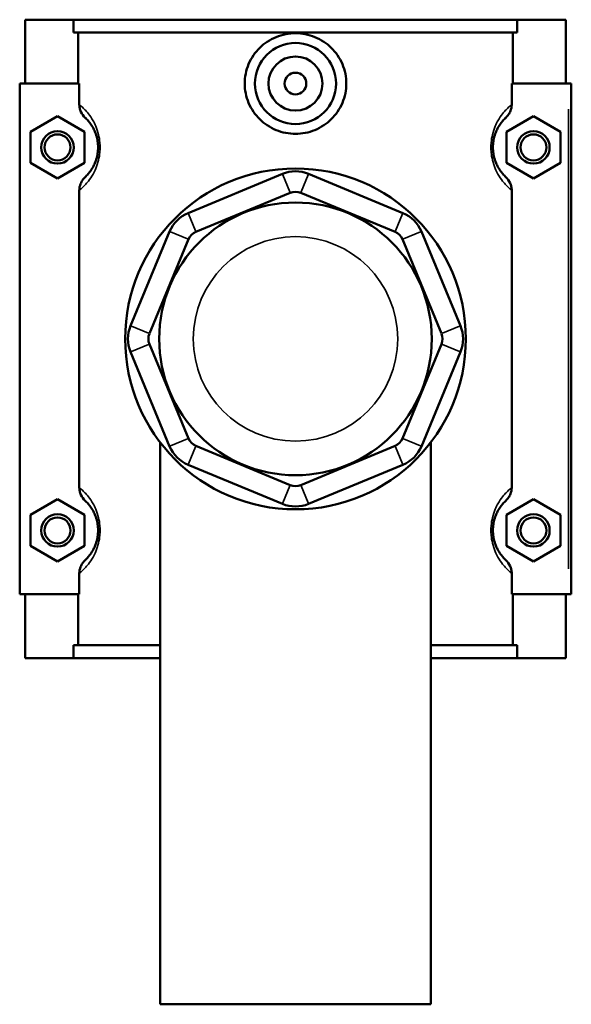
# Model space of a CAD drawing. Header units: millimetres. Extents: x -251 to 971, y -113 to 1131.
# Tile 7 of 7: x 411 to 513, y 823 to 1005. Entities that reach past the tile are written whole.
import ezdxf

# ---------------------------------------------------------------- set-up
doc = ezdxf.new("R2010")
doc.units = ezdxf.units.MM
doc.layers.add('Visible (ANSI)', color=7, linetype='Continuous', lineweight=50)
doc.layers.add('Visible Narrow (ANSI)', color=7, linetype='Continuous', lineweight=35)

msp = doc.modelspace()

# ---------------------------------------------------------------- linework, layer by layer
at = {"layer": 'Visible (ANSI)'}
for p, q in [((412.27, 1005.23), (412.27, 993.43)), ((412.27, 1005.23), (421.25, 1005.23)), ((421.25, 1005.23), (503.29, 1005.23)), ((421.25, 1002.87), (421.25, 1005.23)), ((503.29, 1005.23), (503.29, 1002.87)), ((503.29, 1005.23), (512.27, 1005.23)), ((512.27, 1005.23), (512.27, 993.43)), ((503.29, 1002.87), (421.25, 1002.87)), ((422.09, 993.43), (422.09, 1002.87)), ((502.46, 993.43), (502.46, 1002.87)), ((422.3, 993.43), (411.27, 993.43)), ((411.27, 993.43), (411.27, 899.03)), ((422.3, 993.43), (422.3, 989.57)), ((502.25, 989.57), (502.25, 993.43)), ((502.25, 993.43), (512.77, 993.43)), ((512.77, 993.43), (513.27, 993.43)), ((513.27, 899.03), (513.27, 993.43)), ((413.27, 984.52), (418.27, 987.41)), ((418.27, 987.41), (423.27, 984.52)), ((506.27, 987.41), (501.27, 984.52)), ((511.27, 984.52), (506.27, 987.41)), ((413.27, 978.75), (413.27, 984.52)), ((423.27, 984.52), (423.27, 978.75)), ((501.27, 984.52), (501.27, 978.75)), ((511.27, 978.75), (511.27, 984.52)), ((418.27, 975.86), (413.27, 978.75)), ((423.27, 978.75), (418.27, 975.86)), ((501.27, 978.75), (506.27, 975.86)), ((506.27, 975.86), (511.27, 978.75)), ((459.86, 976.73), (442.41, 969.5)), ((482.14, 969.5), (464.68, 976.73)), ((422.3, 973.69), (422.3, 918.77)), ((443.86, 966.01), (461.31, 973.24)), ((463.24, 973.24), (480.69, 966.01)), ((502.25, 918.77), (502.25, 973.69)), ((439, 966.1), (431.77, 948.64)), ((435.26, 947.2), (442.49, 964.65)), ((482.05, 964.65), (489.28, 947.2)), ((492.77, 948.64), (485.55, 966.1)), ((442.49, 927.82), (435.26, 945.27)), ((489.28, 945.27), (482.05, 927.82)), ((431.77, 943.82), (439, 926.37)), ((485.55, 926.37), (492.77, 943.82)), ((437.27, 927.07), (437.27, 823.23)), ((461.31, 919.22), (443.86, 926.45)), ((480.69, 926.45), (463.24, 919.22)), ((487.27, 927.07), (487.27, 823.23)), ((442.41, 922.96), (459.86, 915.73)), ((464.68, 915.73), (482.14, 922.96)), ((413.27, 913.72), (418.27, 916.61)), ((418.27, 916.61), (423.27, 913.72)), ((506.27, 916.61), (501.27, 913.72)), ((511.27, 913.72), (506.27, 916.61)), ((413.27, 907.95), (413.27, 913.72)), ((423.27, 913.72), (423.27, 907.95)), ((501.27, 913.72), (501.27, 907.95)), ((511.27, 907.95), (511.27, 913.72)), ((418.27, 905.06), (413.27, 907.95)), ((423.27, 907.95), (418.27, 905.06)), ((501.27, 907.95), (506.27, 905.06)), ((506.27, 905.06), (511.27, 907.95)), ((422.3, 902.89), (422.3, 899.03)), ((502.25, 899.03), (502.25, 902.89)), ((411.27, 899.03), (422.3, 899.03)), ((412.27, 899.03), (412.27, 887.23)), ((422.09, 889.59), (422.09, 899.03)), ((512.77, 899.03), (502.25, 899.03)), ((502.46, 889.59), (502.46, 899.03)), ((512.27, 899.03), (512.27, 887.23)), ((513.27, 899.03), (512.77, 899.03)), ((437.27, 889.59), (421.25, 889.59)), ((421.25, 887.23), (421.25, 889.59)), ((503.29, 889.59), (487.27, 889.59)), ((503.29, 889.59), (503.29, 887.23)), ((421.25, 887.23), (412.27, 887.23)), ((421.25, 887.23), (437.27, 887.23)), ((487.27, 887.23), (503.29, 887.23)), ((512.27, 887.23), (503.29, 887.23)), ((437.27, 823.23), (487.27, 823.23))]:
    msp.add_line(p, q, dxfattribs=at)
for centre, radius in [((462.27, 993.43), 7.5), ((462.27, 993.43), 5), ((462.27, 993.43), 2), ((418.27, 981.63), 3), ((506.27, 981.63), 3), ((418.27, 981.63), 2.4), ((506.27, 981.63), 2.4), ((462.27, 946.23), 31.5), ((462.27, 946.23), 25.2), ((418.27, 910.83), 3), ((506.27, 910.83), 3), ((418.27, 910.83), 2.4), ((506.27, 910.83), 2.4)]:
    msp.add_circle(centre, radius, dxfattribs=at)
for centre, radius, start, end in [((462.27, 970.91), 6.3, 67.5, 112.5), ((462.27, 970.91), 2.52, 67.5, 112.5), ((444.82, 963.68), 6.3, 112.5, 157.5), ((479.73, 963.68), 6.3, 22.5, 67.5), ((444.82, 963.68), 2.52, 112.5, 157.5), ((479.73, 963.68), 2.52, 22.5, 67.5), ((437.59, 946.23), 6.3, 157.5, 202.5), ((486.95, 946.23), 6.3, 337.5, 22.5), ((437.59, 946.23), 2.52, 157.5, 202.5), ((486.95, 946.23), 2.52, 337.5, 22.5), ((444.82, 928.78), 2.52, 202.5, 247.5), ((479.73, 928.78), 2.52, 292.5, 337.5), ((444.82, 928.78), 6.3, 202.5, 247.5), ((479.73, 928.78), 6.3, 292.5, 337.5), ((462.27, 921.55), 2.52, 247.5, 292.5), ((462.27, 921.55), 6.3, 247.5, 292.5)]:
    msp.add_arc(centre, radius, start, end, dxfattribs=at)
for points, knots in [([(471.67, 993.43), (471.67, 992.25), (471.43, 991), (470.46, 988.7), (469.73, 987.66), (468.06, 986.02), (467.01, 985.31), (464.7, 984.37), (463.45, 984.13), (461.1, 984.13), (459.84, 984.37), (457.54, 985.31), (456.49, 986.02), (454.82, 987.66), (454.09, 988.7), (453.12, 991), (452.88, 992.25), (452.88, 994.61), (453.12, 995.87), (454.09, 998.16), (454.82, 999.21), (456.49, 1000.85), (457.54, 1001.56), (459.84, 1002.5), (461.1, 1002.73), (463.45, 1002.73), (464.7, 1002.5), (467.01, 1001.56), (468.06, 1000.85), (469.73, 999.21), (470.46, 998.16), (471.43, 995.87), (471.67, 994.61), (471.67, 993.43)], [0, 0, 0, 0, 0.353853, 0.353853, 0.707706, 0.707706, 1.060665, 1.060665, 1.413625, 1.413625, 1.766585, 1.766585, 2.119544, 2.119544, 2.473397, 2.473397, 2.82725, 2.82725, 3.181103, 3.181103, 3.534956, 3.534956, 3.887915, 3.887915, 4.240875, 4.240875, 4.593835, 4.593835, 4.946794, 4.946794, 5.300647, 5.300647, 5.6545, 5.6545, 5.6545, 5.6545]), ([(422.3, 989.57), (422.3, 989.34), (422.32, 989.11), (422.42, 988.66), (422.49, 988.44), (422.78, 987.81), (423.05, 987.43), (423.38, 987.12)], [-0.2762972, -0.2762972, -0.2762972, -0.2762972, -0.207055, -0.207055, -0.1377715, -0.1377715, 0, 0, 0, 0]), ([(501.16, 987.12), (501.35, 987.29), (501.51, 987.48), (501.8, 987.9), (501.92, 988.13), (502.17, 988.75), (502.25, 989.16), (502.25, 989.57)], [-0.2760184, -0.2760184, -0.2760184, -0.2760184, -0.2005017, -0.2005017, -0.1244472, -0.1244472, 0, 0, 0, 0]), ([(423.38, 987.12), (423.55, 986.97), (423.74, 986.78), (424.08, 986.38), (424.22, 986.21), (424.54, 985.76), (424.74, 985.46), (425.03, 984.89), (425.14, 984.65), (425.38, 984.06), (425.5, 983.69), (425.66, 982.97), (425.71, 982.63), (425.76, 982.07), (425.77, 981.85), (425.77, 981.63), (425.77, 981.41), (425.76, 981.19), (425.71, 980.63), (425.66, 980.3), (425.5, 979.58), (425.38, 979.21), (425.14, 978.61), (425.03, 978.38), (424.74, 977.81), (424.54, 977.51), (424.22, 977.05), (424.08, 976.88), (423.74, 976.49), (423.55, 976.3), (423.38, 976.14)], [0.427651, 0.427651, 0.427651, 0.427651, 0.73327, 0.73327, 0.925643, 0.925643, 1.171776, 1.171776, 1.322583, 1.322583, 1.514944, 1.514944, 1.664308, 1.664308, 1.757661, 1.757661, 1.757661, 1.851014, 1.851014, 2.000379, 2.000379, 2.19274, 2.19274, 2.343547, 2.343547, 2.58968, 2.58968, 2.782053, 2.782053, 3.087671, 3.087671, 3.087671, 3.087671]), ([(501.16, 976.14), (501, 976.3), (500.81, 976.49), (500.47, 976.88), (500.33, 977.05), (500, 977.51), (499.81, 977.81), (499.51, 978.38), (499.4, 978.61), (499.17, 979.21), (499.05, 979.58), (498.89, 980.3), (498.83, 980.63), (498.78, 981.19), (498.77, 981.41), (498.77, 981.63), (498.77, 981.85), (498.78, 982.07), (498.83, 982.63), (498.89, 982.97), (499.05, 983.69), (499.17, 984.06), (499.4, 984.65), (499.51, 984.89), (499.81, 985.46), (500, 985.76), (500.33, 986.21), (500.47, 986.38), (500.81, 986.78), (501, 986.97), (501.16, 987.12)], [0.427651, 0.427651, 0.427651, 0.427651, 0.733273, 0.733273, 0.925645, 0.925645, 1.171777, 1.171777, 1.322584, 1.322584, 1.514944, 1.514944, 1.664309, 1.664309, 1.757661, 1.757661, 1.757661, 1.851014, 1.851014, 2.000378, 2.000378, 2.192739, 2.192739, 2.343545, 2.343545, 2.589678, 2.589678, 2.78205, 2.78205, 3.087671, 3.087671, 3.087671, 3.087671]), ([(423.38, 976.14), (423.2, 975.97), (423.03, 975.78), (422.75, 975.36), (422.63, 975.14), (422.38, 974.52), (422.3, 974.11), (422.3, 973.69)], [-0.2760184, -0.2760184, -0.2760184, -0.2760184, -0.2005017, -0.2005017, -0.1244472, -0.1244472, 0, 0, 0, 0]), ([(502.25, 973.69), (502.25, 973.92), (502.22, 974.15), (502.13, 974.6), (502.05, 974.82), (501.77, 975.45), (501.5, 975.83), (501.16, 976.14)], [-0.2762972, -0.2762972, -0.2762972, -0.2762972, -0.207055, -0.207055, -0.1377715, -0.1377715, 0, 0, 0, 0]), ([(422.3, 918.77), (422.3, 918.54), (422.32, 918.31), (422.42, 917.86), (422.49, 917.64), (422.78, 917.01), (423.05, 916.63), (423.38, 916.32)], [-0.2762972, -0.2762972, -0.2762972, -0.2762972, -0.207055, -0.207055, -0.1377715, -0.1377715, 0, 0, 0, 0]), ([(501.16, 916.32), (501.35, 916.49), (501.51, 916.68), (501.8, 917.1), (501.92, 917.33), (502.17, 917.95), (502.25, 918.36), (502.25, 918.77)], [-0.2760184, -0.2760184, -0.2760184, -0.2760184, -0.2005017, -0.2005017, -0.1244472, -0.1244472, 0, 0, 0, 0]), ([(423.38, 916.32), (423.55, 916.17), (423.74, 915.98), (424.08, 915.58), (424.22, 915.41), (424.54, 914.96), (424.74, 914.66), (425.03, 914.09), (425.14, 913.85), (425.38, 913.26), (425.5, 912.89), (425.66, 912.17), (425.71, 911.83), (425.76, 911.27), (425.77, 911.05), (425.77, 910.83), (425.77, 910.61), (425.76, 910.39), (425.71, 909.83), (425.66, 909.5), (425.5, 908.78), (425.38, 908.41), (425.14, 907.81), (425.03, 907.58), (424.74, 907.01), (424.54, 906.71), (424.22, 906.25), (424.08, 906.08), (423.74, 905.69), (423.55, 905.5), (423.38, 905.34)], [0.427651, 0.427651, 0.427651, 0.427651, 0.733271, 0.733271, 0.925643, 0.925643, 1.171776, 1.171776, 1.322583, 1.322583, 1.514944, 1.514944, 1.664309, 1.664309, 1.757661, 1.757661, 1.757661, 1.851014, 1.851014, 2.000379, 2.000379, 2.19274, 2.19274, 2.343547, 2.343547, 2.58968, 2.58968, 2.782052, 2.782052, 3.087671, 3.087671, 3.087671, 3.087671]), ([(501.16, 905.34), (501, 905.5), (500.81, 905.69), (500.47, 906.08), (500.33, 906.25), (500, 906.71), (499.81, 907.01), (499.51, 907.58), (499.4, 907.81), (499.17, 908.41), (499.05, 908.78), (498.89, 909.5), (498.83, 909.83), (498.78, 910.39), (498.77, 910.61), (498.77, 910.83), (498.77, 911.05), (498.78, 911.27), (498.83, 911.83), (498.89, 912.17), (499.05, 912.89), (499.17, 913.26), (499.4, 913.85), (499.51, 914.09), (499.81, 914.66), (500, 914.96), (500.33, 915.41), (500.47, 915.58), (500.81, 915.98), (501, 916.17), (501.16, 916.32)], [0.427587, 0.427587, 0.427587, 0.427587, 0.733218, 0.733218, 0.925588, 0.925588, 1.171719, 1.171719, 1.322524, 1.322524, 1.514883, 1.514883, 1.664246, 1.664246, 1.757597, 1.757597, 1.757597, 1.850949, 1.850949, 2.000312, 2.000312, 2.192671, 2.192671, 2.343476, 2.343476, 2.589606, 2.589606, 2.781976, 2.781976, 3.087607, 3.087607, 3.087607, 3.087607]), ([(423.38, 905.34), (423.2, 905.17), (423.03, 904.98), (422.75, 904.56), (422.63, 904.34), (422.38, 903.72), (422.3, 903.31), (422.3, 902.89)], [-0.2760184, -0.2760184, -0.2760184, -0.2760184, -0.2005017, -0.2005017, -0.1244472, -0.1244472, 0, 0, 0, 0]), ([(502.25, 902.89), (502.25, 903.12), (502.22, 903.35), (502.13, 903.8), (502.05, 904.02), (501.77, 904.65), (501.5, 905.03), (501.16, 905.34)], [-0.2762972, -0.2762972, -0.2762972, -0.2762972, -0.207055, -0.207055, -0.1377715, -0.1377715, 0, 0, 0, 0])]:
    msp.add_open_spline(points, degree=3, knots=knots, dxfattribs=at)
at = {"layer": 'Visible Narrow (ANSI)'}
for p, q in [((512.77, 988.71), (512.77, 903.75)), ((461.24, 973.42), (459.93, 976.56)), ((463.31, 973.42), (464.61, 976.56)), ((442.48, 969.33), (443.78, 966.19)), ((480.76, 966.19), (482.06, 969.33)), ((442.32, 964.72), (439.18, 966.02)), ((482.23, 964.72), (485.37, 966.02)), ((435.09, 947.27), (431.95, 948.57)), ((489.46, 947.27), (492.6, 948.57)), ((435.09, 945.2), (431.95, 943.89)), ((489.46, 945.2), (492.6, 943.89)), ((442.32, 927.74), (439.18, 926.44)), ((482.23, 927.74), (485.37, 926.44)), ((443.78, 926.28), (442.48, 923.13)), ((480.76, 926.28), (482.06, 923.13)), ((461.24, 919.05), (459.93, 915.91)), ((463.31, 919.05), (464.61, 915.91))]:
    msp.add_line(p, q, dxfattribs=at)
msp.add_circle((462.27, 946.23), 18.9, dxfattribs=at)
for points, knots in [([(422.3, 973.69), (422.35, 973.73), (422.4, 973.78), (422.71, 974.04), (423, 974.31), (423.54, 974.88), (423.75, 975.13), (424.25, 975.77), (424.55, 976.2), (425.01, 977.01), (425.18, 977.35), (425.54, 978.19), (425.72, 978.72), (425.97, 979.74), (426.05, 980.21), (426.13, 981.01), (426.14, 981.32), (426.14, 981.63), (426.14, 981.94), (426.13, 982.25), (426.05, 983.05), (425.97, 983.53), (425.72, 984.55), (425.54, 985.07), (425.18, 985.92), (425.01, 986.26), (424.55, 987.07), (424.25, 987.49), (423.75, 988.14), (423.54, 988.38), (423, 988.95), (422.71, 989.22), (422.4, 989.49), (422.35, 989.53), (422.3, 989.57)], [-3.159216, -3.159216, -3.159216, -3.159216, -3.095937, -3.095937, -2.782053, -2.782053, -2.58968, -2.58968, -2.343547, -2.343547, -2.19274, -2.19274, -2.000379, -2.000379, -1.851014, -1.851014, -1.757661, -1.757661, -1.757661, -1.664308, -1.664308, -1.514944, -1.514944, -1.322583, -1.322583, -1.171776, -1.171776, -0.925643, -0.925643, -0.73327, -0.73327, -0.419385, -0.419385, -0.356106, -0.356106, -0.356106, -0.356106]), ([(502.25, 989.57), (502.2, 989.53), (502.15, 989.49), (501.84, 989.22), (501.54, 988.95), (501.01, 988.38), (500.8, 988.14), (500.29, 987.49), (500, 987.07), (499.54, 986.26), (499.37, 985.92), (499.01, 985.07), (498.82, 984.55), (498.58, 983.53), (498.49, 983.05), (498.42, 982.25), (498.4, 981.94), (498.4, 981.63), (498.4, 981.32), (498.42, 981.01), (498.49, 980.21), (498.58, 979.74), (498.82, 978.72), (499.01, 978.19), (499.37, 977.35), (499.54, 977.01), (500, 976.2), (500.29, 975.77), (500.8, 975.13), (501.01, 974.88), (501.54, 974.31), (501.84, 974.04), (502.15, 973.78), (502.2, 973.73), (502.25, 973.69)], [-3.159216, -3.159216, -3.159216, -3.159216, -3.095933, -3.095933, -2.78205, -2.78205, -2.589678, -2.589678, -2.343545, -2.343545, -2.192739, -2.192739, -2.000378, -2.000378, -1.851014, -1.851014, -1.757661, -1.757661, -1.757661, -1.664309, -1.664309, -1.514944, -1.514944, -1.322584, -1.322584, -1.171777, -1.171777, -0.925645, -0.925645, -0.733273, -0.733273, -0.419389, -0.419389, -0.356106, -0.356106, -0.356106, -0.356106]), ([(422.3, 902.89), (422.35, 902.93), (422.4, 902.98), (422.71, 903.24), (423, 903.51), (423.54, 904.08), (423.75, 904.33), (424.25, 904.97), (424.55, 905.4), (425.01, 906.21), (425.18, 906.55), (425.54, 907.39), (425.72, 907.92), (425.97, 908.94), (426.05, 909.41), (426.13, 910.21), (426.14, 910.52), (426.14, 910.83), (426.14, 911.14), (426.13, 911.45), (426.05, 912.25), (425.97, 912.73), (425.72, 913.75), (425.54, 914.27), (425.18, 915.12), (425.01, 915.46), (424.55, 916.27), (424.25, 916.69), (423.75, 917.34), (423.54, 917.58), (423, 918.15), (422.71, 918.42), (422.4, 918.69), (422.35, 918.73), (422.3, 918.77)], [-3.159216, -3.159216, -3.159216, -3.159216, -3.095937, -3.095937, -2.782052, -2.782052, -2.58968, -2.58968, -2.343547, -2.343547, -2.19274, -2.19274, -2.000379, -2.000379, -1.851014, -1.851014, -1.757661, -1.757661, -1.757661, -1.664309, -1.664309, -1.514944, -1.514944, -1.322583, -1.322583, -1.171776, -1.171776, -0.925643, -0.925643, -0.733271, -0.733271, -0.419386, -0.419386, -0.356106, -0.356106, -0.356106, -0.356106]), ([(502.25, 918.77), (502.2, 918.73), (502.15, 918.69), (501.84, 918.42), (501.54, 918.15), (501.01, 917.58), (500.8, 917.34), (500.29, 916.69), (500, 916.27), (499.54, 915.46), (499.37, 915.12), (499.01, 914.27), (498.82, 913.75), (498.58, 912.73), (498.49, 912.25), (498.42, 911.45), (498.4, 911.14), (498.4, 910.83), (498.4, 910.52), (498.42, 910.21), (498.49, 909.41), (498.58, 908.94), (498.82, 907.92), (499.01, 907.39), (499.37, 906.55), (499.54, 906.21), (500, 905.4), (500.29, 904.97), (500.8, 904.33), (501.01, 904.08), (501.54, 903.51), (501.84, 903.24), (502.15, 902.98), (502.2, 902.93), (502.25, 902.89)], [-3.159152, -3.159152, -3.159152, -3.159152, -3.095857, -3.095857, -2.781976, -2.781976, -2.589606, -2.589606, -2.343476, -2.343476, -2.192671, -2.192671, -2.000312, -2.000312, -1.850949, -1.850949, -1.757597, -1.757597, -1.757597, -1.664246, -1.664246, -1.514883, -1.514883, -1.322524, -1.322524, -1.171719, -1.171719, -0.925588, -0.925588, -0.733218, -0.733218, -0.419338, -0.419338, -0.356042, -0.356042, -0.356042, -0.356042])]:
    msp.add_open_spline(points, degree=3, knots=knots, dxfattribs=at)

doc.saveas('drawing.dxf')
